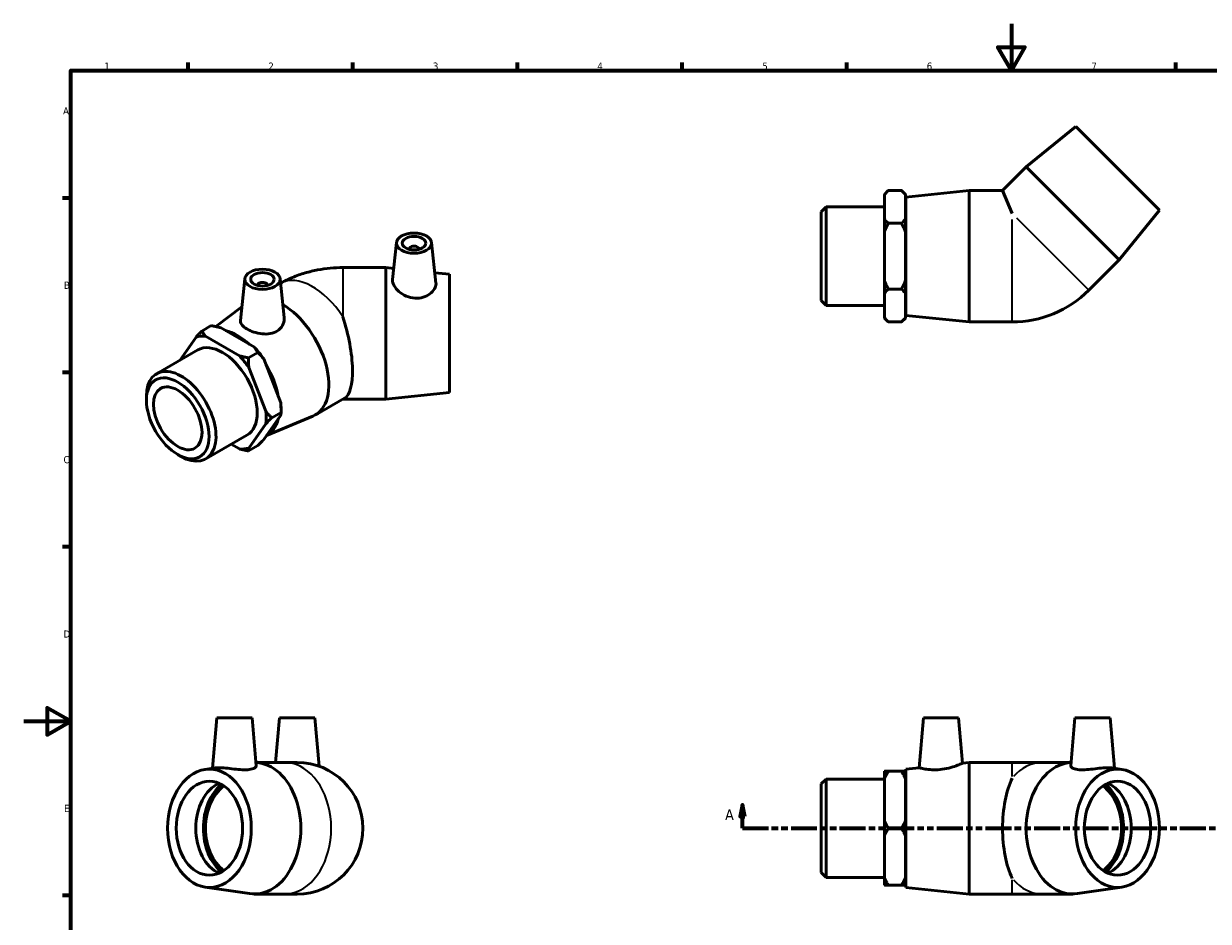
# Model space of a CAD drawing. Header units: millimetres. Extents: x 0 to 899, y -170 to 594.
# Tile 2 of 3: x 0 to 504, y 212 to 594. Entities that reach past the tile are written whole.
import ezdxf

# ---------------------------------------------------------------- set-up
doc = ezdxf.new("R2010")
doc.units = ezdxf.units.MM
doc.linetypes.add('DOUBLE_DASH_CHAIN', pattern=[1.2403, 0.6614, -0.0827, 0.1654, -0.0827, 0.1654, -0.0827])
for name, color, linetype, lineweight in [('Border (ANSI)', 7, 'Continuous', 70), ('Section Line (ANSI)', 7, 'DOUBLE_DASH_CHAIN', 70), ('Visible (ANSI)', 7, 'Continuous', 50), ('Visible Narrow (ANSI)', 7, 'Continuous', 35)]:
    doc.layers.add(name, color=color, linetype=linetype, lineweight=lineweight)
doc.styles.add('Label Text (ANSI)', font='tahoma.ttf')
doc.styles.add('Note Text (ANSI)', font='tahoma.ttf')

# ---------------------------------------------------------------- blocks, each defined once
blk = doc.blocks.new('Borders Default Border')
at = {"layer": 'Border (ANSI)'}
for p, q in [((70.08, 574), (70.08, 577.45)), ((140.17, 574), (140.17, 577.45)), ((210.25, 574), (210.25, 577.45)), ((280.33, 574), (280.33, 577.45)), ((350.42, 574), (350.42, 577.45)), ((490.58, 574), (490.58, 577.45)), ((20, 519.75), (16.55, 519.75)), ((20, 445.5), (16.55, 445.5)), ((20, 371.25), (16.55, 371.25)), ((20, 222.75), (16.55, 222.75))]:
    blk.add_line(p, q, dxfattribs=at)
at = {"layer": 'Border (ANSI)', "flags": 128}
for points in [[(420.5, 594), (420.5, 574), (414.73, 584), (426.27, 584), (420.5, 574)], [(20, 20), (20, 574), (821, 574), (821, 20), (20, 20)], [(0, 297), (20, 297), (10, 302.77), (10, 291.23), (20, 297)]]:
    blk.add_lwpolyline(points, dxfattribs=at)
at = {"layer": 'Border (ANSI)', "color": 230, "true_color": 0xff0080, "char_height": 3.05, "attachment_point": 7, "style": 'Note Text (ANSI)'}
for s, insert in [('1', (34.35, 574.4)), ('2', (104.2, 574.4)), ('3', (174.26, 574.34)), ('4', (244.23, 574.4)), ('5', (314.48, 574.34)), ('6', (384.49, 574.34)), ('7', (454.6, 574.4)), ('A', (16.78, 555.35)), ('B', (17.15, 481.1)), ('C', (16.95, 406.8)), ('D', (16.96, 332.6)), ('E', (17.21, 258.35))]:
    blk.add_mtext(s, dxfattribs=dict(at, insert=insert))
blk = doc.blocks.new('2dTransSection0')
at = {"layer": 'Section Line (ANSI)', "linetype": 'Continuous'}
for p, q in [((306, 261.43), (305, 256.43)), ((306, 256.43), (306, 261.43)), ((307, 256.43), (306, 261.43)), ((606.85, 261.43), (605.85, 256.43)), ((606.85, 256.43), (606.85, 261.43)), ((607.85, 256.43), (606.85, 261.43)), ((305, 256.43), (307, 256.43)), ((306, 251.43), (306, 256.43)), ((605.85, 256.43), (607.85, 256.43)), ((606.85, 251.43), (606.85, 256.43)), ((306, 251.43), (317.1, 251.43)), ((595.76, 251.43), (606.85, 251.43))]:
    blk.add_line(p, q, dxfattribs=at)
at = {"layer": 'Section Line (ANSI)', "linetype": 'DOUBLE_DASH_CHAIN', "ltscale": 16.686979}
blk.add_line((306, 251.43), (606.85, 251.43), dxfattribs=at)
at = {"layer": 'Section Line (ANSI)', "linetype": 'Continuous', "flags": 128}
for points in [[(307, 256.43), (306, 261.43), (305, 256.43), (307, 256.43)], [(607.85, 256.43), (606.85, 261.43), (605.85, 256.43), (607.85, 256.43)]]:
    blk.add_lwpolyline(points, dxfattribs=at)
at = {"layer": 'Section Line (ANSI)'}
for points in [[(307, 256.43), (306, 261.43), (305, 256.43), (307, 256.43)], [(607.85, 256.43), (606.85, 261.43), (605.85, 256.43), (607.85, 256.43)]]:
    blk.add_solid(points, dxfattribs=at)
at = {"layer": 'Section Line (ANSI)', "char_height": 4.57, "attachment_point": 7, "style": 'Label Text (ANSI)'}
for insert in [(298.64, 254.93), (610.32, 254.93)]:
    blk.add_mtext('A', dxfattribs=dict(at, insert=insert))

msp = doc.modelspace()

# ---------------------------------------------------------------- linework, layer by layer
at = {"layer": 'Visible (ANSI)'}
for p, q in [((447.893, 550.177), (426.821, 533.065)), ((447.893, 550.177), (483.531, 514.539)), ((426.821, 533.065), (416.76, 523.004)), ((426.821, 533.065), (466.419, 493.467)), ((366.431, 521.324), (368.111, 523.004)), ((366.431, 521.121), (366.431, 521.324)), ((366.431, 510.886), (366.431, 521.121)), ((373.751, 523.004), (368.111, 523.004)), ((375.431, 521.324), (373.751, 523.004)), ((375.431, 521.324), (375.431, 521.121)), ((375.431, 521.121), (375.431, 510.886)), ((375.531, 520.204), (402.531, 523.004)), ((375.531, 469.804), (375.531, 520.204)), ((402.531, 467.004), (402.531, 523.004)), ((402.531, 523.004), (416.76, 523.004)), ((416.76, 523.004), (420.851, 513.127)), ((339.531, 513.863), (341.627, 515.959)), ((341.627, 515.959), (341.627, 474.049)), ((341.627, 515.959), (366.431, 515.959)), ((375.431, 515.004), (375.531, 515.004)), ((483.531, 514.539), (466.419, 493.467)), ((339.531, 476.144), (339.531, 513.863)), ((366.431, 505.238), (366.431, 510.886)), ((375.431, 510.886), (375.431, 505.238)), ((366.431, 484.769), (366.431, 505.238)), ((373.751, 509.004), (368.111, 509.004)), ((375.431, 505.238), (375.431, 484.769)), ((158.706, 500.825), (157.021, 485.11)), ((173.678, 500.825), (175.53, 483.546)), ((164.192, 498.107), (164.192, 497.92)), ((168.192, 498.107), (168.192, 497.92)), ((154.219, 490.134), (135.899, 490.134)), ((154.219, 490.134), (154.219, 434.134)), ((157.523, 489.792), (154.219, 490.134)), ((466.419, 493.467), (453.465, 480.513)), ((94.178, 485.433), (92.269, 467.631)), ((109.149, 485.433), (110.914, 468.969)), ((181.219, 487.334), (175.056, 487.974)), ((181.219, 487.334), (181.219, 436.934)), ((366.431, 479.121), (366.431, 484.769)), ((375.431, 484.769), (375.431, 479.121)), ((99.663, 482.715), (99.663, 482.528)), ((103.663, 482.715), (103.663, 482.528)), ((373.751, 481.004), (368.111, 481.004)), ((339.531, 476.144), (341.627, 474.049)), ((366.431, 468.886), (366.431, 479.121)), ((375.431, 479.121), (375.431, 468.886)), ((375.431, 475.004), (375.531, 475.004)), ((81.749, 465.041), (92.899, 473.504)), ((341.627, 474.049), (366.431, 474.049)), ((375.531, 469.804), (402.531, 467.004)), ((75.892, 463.127), (79.88, 465.424)), ((83.73, 464.575), (98.204, 456.24)), ((366.431, 468.684), (366.431, 468.886)), ((366.431, 468.684), (368.111, 467.004)), ((373.751, 467.004), (368.111, 467.004)), ((375.431, 468.684), (373.751, 467.004)), ((375.431, 468.886), (375.431, 468.684)), ((402.531, 467.004), (420.851, 467.004)), ((73.372, 460.544), (66.424, 450.631)), ((91.84, 452.575), (77.366, 460.91)), ((56.607, 444.977), (74.146, 455.077)), ((95.691, 451.726), (99.679, 454.023)), ((102.198, 451.274), (109.435, 432.614)), ((103.071, 428.95), (95.834, 447.609)), ((52.246, 433.644), (52.246, 435.351)), ((124.103, 427.354), (136.577, 434.537)), ((154.219, 434.134), (135.899, 434.134)), ((181.219, 436.934), (154.219, 434.134)), ((109.578, 429.866), (109.578, 428.497)), ((109.435, 427.282), (102.198, 416.957)), ((103.351, 418.603), (123.034, 426.826)), ((109.578, 428.497), (105.59, 426.201)), ((77.521, 408.659), (95.06, 418.759)), ((95.834, 413.292), (103.071, 423.617)), ((88.386, 414.915), (91.84, 412.926)), ((99.679, 414.374), (95.691, 412.077)), ((65.53, 410.576), (67.006, 409.719)), ((82.209, 298.427), (80.329, 276.948)), ((82.209, 298.427), (97.209, 298.427)), ((97.209, 298.427), (98.99, 278.07)), ((108.937, 298.427), (107.275, 279.427)), ((108.937, 298.427), (123.937, 298.427)), ((123.937, 298.427), (125.739, 277.837)), ((383.058, 298.427), (381.202, 277.215)), ((383.058, 298.427), (398.058, 298.427)), ((398.058, 298.427), (399.746, 279.138)), ((447.587, 298.427), (445.806, 278.07)), ((447.587, 298.427), (462.587, 298.427)), ((462.587, 298.427), (464.466, 276.948)), ((98.871, 279.427), (111.129, 279.427)), ((116.437, 279.427), (111.129, 279.427)), ((399.746, 279.138), (402.531, 279.427)), ((402.531, 223.427), (402.531, 279.427)), ((402.531, 279.427), (420.851, 279.427)), ((433.666, 279.427), (420.851, 279.427)), ((445.924, 279.427), (433.666, 279.427)), ((77.235, 276.491), (81.47, 277.116)), ((339.531, 270.287), (341.627, 272.382)), ((341.627, 272.382), (341.627, 230.472)), ((341.627, 272.382), (366.431, 272.382)), ((366.431, 272.415), (366.431, 275.676)), ((366.431, 254.688), (366.431, 272.415)), ((368.111, 275.676), (373.751, 275.676)), ((375.431, 275.676), (375.431, 272.415)), ((375.431, 272.415), (375.431, 254.688)), ((375.531, 276.627), (381.202, 277.215)), ((375.531, 226.227), (375.531, 276.627)), ((467.56, 276.491), (463.326, 277.116)), ((339.531, 232.568), (339.531, 270.287)), ((375.431, 271.427), (375.531, 271.427)), ((366.431, 248.166), (366.431, 254.688)), ((375.431, 254.688), (375.431, 248.166)), ((366.431, 230.44), (366.431, 248.166)), ((373.751, 251.427), (368.111, 251.427)), ((375.431, 248.166), (375.431, 230.44)), ((339.531, 232.568), (341.627, 230.472)), ((341.627, 230.472), (366.431, 230.472)), ((366.431, 227.179), (366.431, 230.44)), ((373.751, 227.179), (368.111, 227.179)), ((375.431, 231.427), (375.531, 231.427)), ((375.431, 230.44), (375.431, 227.179)), ((77.235, 226.363), (96.122, 223.578)), ((98.175, 223.427), (111.129, 223.427)), ((111.129, 223.427), (116.437, 223.427)), ((375.531, 226.227), (402.531, 223.427)), ((402.531, 223.427), (420.851, 223.427)), ((420.851, 223.427), (433.666, 223.427)), ((446.62, 223.427), (433.666, 223.427)), ((467.56, 226.363), (448.673, 223.578))]:
    msp.add_line(p, q, dxfattribs=at)
for centre, radius, end in [((420.851, 513.127), 46.123, 315), ((116.437, 251.427), 28, 90)]:
    msp.add_arc(centre, radius, 270, end, dxfattribs=at)
for centre, major_axis, ratio in [((166.192, 500.559), (7.5, 0), 0.5758617), ((166.192, 500.559), (5, 0), 0.5758617), ((101.663, 485.167), (7.5, 0), 0.5758617), ((101.663, 485.167), (5, 0), 0.5758617), ((65.582, 425.965), (9.411, -16.343), 0.5780931), ((65.582, 425.965), (7.32, -12.711), 0.5780931), ((79.083, 251.427), (0, -25.2), 0.7071068), ((465.712, 251.427), (0, -25.2), 0.7071068), ((79.083, 251.427), (0, -20), 0.7071068), ((465.712, 251.427), (0, -20), 0.7071068)]:
    msp.add_ellipse(centre, major_axis=major_axis, ratio=ratio, dxfattribs=at)
for centre, major_axis, ratio, start_param, end_param in [((166.192, 498.107), (-2, 0), 0.5758617, 2.9729035, 6.4518745), ((101.663, 482.715), (-2, 0), 0.5758617, 2.9729035, 6.4518745), ((110.13, 451.618), (13.973, -24.264), 0.5780931, 6.2096478, 8.6310443), ((128.392, 462.134), (7.459, -27.899), 0.3183383, 0.0849033, 1.7390647), ((84.603, 436.918), (-13.135, 22.808), 0.5780931, 5.8990973, 6.1475419), ((91.038, 440.624), (12.576, -21.838), 0.5780931, 2.0683158, 2.6479406), ((84.603, 436.918), (-10.457, 18.159), 0.5780931, 3.1415927, 6.2831853), ((90.967, 440.583), (-13.135, 22.808), 0.5780931, 4.8518998, 5.1003444), ((84.603, 436.918), (13.135, -22.808), 0.5780931, 1.7103071, 1.9587517), ((67.064, 426.818), (10.457, -18.159), 0.5780931, 5.4958534, 10.2121098), ((91.038, 440.624), (12.576, -21.838), 0.5780931, 1.0160518, 1.6058095), ((84.603, 436.918), (13.135, -22.808), 0.5780931, 0.6631096, 0.9115542), ((90.967, 440.583), (-13.135, 22.808), 0.5780931, 3.9289245, 4.0531468), ((91.038, 440.624), (12.576, -21.838), 0.5780931, 6.2659606, 6.8278762), ((84.603, 436.918), (13.135, -22.808), 0.5780931, 5.8990973, 6.1475419), ((98.175, 251.427), (0, 28), 0.7071068, 3.0377022, 6.2479519), ((446.62, 251.427), (0, -28), 0.7071068, 3.176826, 6.3870758), ((428.358, 251.427), (0, -28), 0.4142136, 3.8455595, 5.5792184), ((87.38, 251.427), (0, -20), 0.7071068, 3.4393043, 5.9854736), ((91.528, 251.427), (0, 21.247), 0.7071068, 0.5040196, 2.6375731), ((91.528, 251.427), (0, 20), 0.7071068, 0.4555987, 2.685994), ((453.267, 251.427), (0, -20), 0.7071068, 0.4555987, 2.685994), ((453.267, 251.427), (0, -21.247), 0.7071068, 0.5040196, 2.6375731), ((457.415, 251.427), (0, 20), 0.7071068, 3.4393043, 5.9854736)]:
    msp.add_ellipse(centre, major_axis=major_axis, ratio=ratio, start_param=start_param, end_param=end_param, dxfattribs=at)
for points in [[(366.431, 521.121), (367.141, 522.033), (368.111, 523.004)], [(373.751, 523.004), (374.722, 522.033), (375.431, 521.121)], [(368.111, 509.004), (367.141, 509.974), (366.431, 510.886)], [(375.431, 510.886), (374.722, 509.974), (373.751, 509.004)], [(366.431, 505.238), (367.141, 507.063), (368.111, 509.004)], [(373.751, 509.004), (374.722, 507.063), (375.431, 505.238)], [(368.111, 481.004), (367.141, 482.945), (366.431, 484.769)], [(375.431, 484.769), (374.722, 482.945), (373.751, 481.004)], [(366.431, 479.121), (367.141, 480.033), (368.111, 481.004)], [(373.751, 481.004), (374.722, 480.033), (375.431, 479.121)], [(79.88, 465.424), (81.938, 465.029), (83.73, 464.575)], [(368.111, 467.004), (367.141, 467.974), (366.431, 468.886)], [(375.431, 468.886), (374.722, 467.974), (373.751, 467.004)], [(75.892, 463.127), (74.519, 461.753), (73.372, 460.544)], [(77.366, 460.91), (76.578, 461.942), (75.892, 463.127)], [(98.204, 456.24), (98.992, 455.208), (99.679, 454.023)], [(99.679, 454.023), (101.051, 452.648), (102.198, 451.274)], [(95.691, 451.726), (93.632, 452.121), (91.84, 452.575)], [(95.834, 447.609), (95.691, 449.561), (95.691, 451.726)], [(105.59, 426.201), (104.218, 427.575), (103.071, 428.95)], [(109.435, 432.614), (109.578, 430.662), (109.578, 428.497)], [(103.071, 423.617), (104.218, 424.826), (105.59, 426.201)], [(109.578, 428.497), (109.578, 427.913), (109.435, 427.282)], [(102.198, 416.957), (101.051, 415.748), (99.679, 414.374)], [(91.84, 412.926), (93.632, 412.472), (95.691, 412.077)], [(95.691, 412.077), (95.691, 412.661), (95.834, 413.292)], [(368.111, 275.676), (367.141, 275.676), (366.431, 275.676)], [(366.431, 272.415), (367.141, 273.995), (368.111, 275.676)], [(375.431, 275.676), (374.722, 275.676), (373.751, 275.676)], [(373.751, 275.676), (374.722, 273.995), (375.431, 272.415)], [(368.111, 251.427), (367.141, 253.108), (366.431, 254.688)], [(375.431, 254.688), (374.722, 253.108), (373.751, 251.427)], [(366.431, 248.166), (367.141, 249.746), (368.111, 251.427)], [(373.751, 251.427), (374.722, 249.746), (375.431, 248.166)], [(368.111, 227.179), (367.141, 228.86), (366.431, 230.44)], [(366.431, 227.179), (367.141, 227.179), (368.111, 227.179)], [(375.431, 230.44), (374.722, 228.86), (373.751, 227.179)], [(373.751, 227.179), (374.722, 227.179), (375.431, 227.179)]]:
    msp.add_rational_spline(points, [1, 1.00241153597, 1], degree=2, dxfattribs=at)
for points, knots in [([(109.358, 483.483), (111.046, 484.441), (112.742, 485.261), (116.22, 486.717), (118.003, 487.341), (121.573, 488.388), (123.36, 488.811), (126.938, 489.481), (128.728, 489.727), (132.312, 490.054), (134.106, 490.134), (135.899, 490.134)], [4.71969935, 4.71969935, 4.71969935, 4.71969935, 4.86946861, 4.86946861, 5.02654825, 5.02654825, 5.18362788, 5.18362788, 5.34070751, 5.34070751, 5.49778714, 5.49778714, 5.49778714, 5.49778714]), ([(175.53, 483.545), (175.542, 483.437), (175.548, 483.327), (175.548, 482.552), (175.326, 481.792), (174.423, 480.303), (173.742, 479.578), (172.17, 478.409), (171.172, 477.883), (168.964, 477.219), (167.755, 477.085), (165.382, 477.223), (164.08, 477.537), (161.703, 478.562), (160.626, 479.268), (158.946, 480.729), (158.22, 481.58), (157.249, 483.263), (157.004, 484.093), (157.004, 484.897), (157.01, 485.004), (157.022, 485.109)], [1.323127, 1.323127, 1.323127, 1.323127, 1.3802298, 1.3802298, 1.7268031, 1.7268031, 2.0733763, 2.0733763, 2.416918, 2.416918, 2.7604596, 2.7604596, 3.1327612, 3.1327612, 3.5050628, 3.5050628, 3.8682146, 3.8682146, 4.2313665, 4.2313665, 4.2875469, 4.2875469, 4.2875469, 4.2875469]), ([(108.021, 463.175), (107.186, 462.638), (106.139, 462.233), (103.867, 461.829), (102.644, 461.825), (100.359, 462.074), (99.14, 462.346), (96.893, 463.083), (95.865, 463.545), (94.231, 464.486), (93.516, 465.027), (92.546, 466.143), (92.29, 466.72), (92.253, 467.39), (92.256, 467.51), (92.27, 467.631)], [0, 0, 0, 0, 0.3435416, 0.3435416, 0.6870833, 0.6870833, 1.0336565, 1.0336565, 1.3802298, 1.3802298, 1.7268031, 1.7268031, 2.0733763, 2.0733763, 2.1465753, 2.1465753, 2.1465753, 2.1465753]), ([(110.913, 468.969), (110.936, 468.765), (110.947, 468.561), (110.946, 467.418), (110.702, 466.397), (109.692, 464.564), (108.926, 463.757), (108.021, 463.175)], [4.87827112, 4.87827112, 4.87827112, 4.87827112, 4.95767009, 4.95767009, 5.3299717, 5.3299717, 5.70227331, 5.70227331, 5.70227331, 5.70227331]), ([(98.99, 278.07), (98.991, 278.052), (98.992, 278.035), (98.992, 277.711), (98.747, 277.363), (97.737, 276.778), (96.971, 276.547), (96.066, 276.428)], [4.93619651, 4.93619651, 4.93619651, 4.93619651, 4.95767009, 4.95767009, 5.3299717, 5.3299717, 5.70227331, 5.70227331, 5.70227331, 5.70227331]), ([(399.746, 279.138), (399.746, 279.138), (399.501, 279.026), (398.53, 278.613), (397.804, 278.315), (396.124, 277.711), (395.047, 277.363), (392.67, 276.778), (391.368, 276.547), (390.134, 276.428)], [4.2313665, 4.2313665, 4.2313665, 4.2313665, 4.5945183, 4.5945183, 4.9576701, 4.9576701, 5.3299717, 5.3299717, 5.7022733, 5.7022733, 5.7022733, 5.7022733]), ([(463.324, 277.115), (462.879, 277.18), (462.32, 277.215), (460.885, 277.215), (459.857, 277.153), (457.61, 276.935), (456.391, 276.782), (454.106, 276.521), (452.883, 276.394), (450.611, 276.289), (449.564, 276.317), (447.824, 276.547), (447.058, 276.778), (446.048, 277.363), (445.804, 277.711), (445.803, 278.035), (445.804, 278.052), (445.806, 278.07)], [1.1181999, 1.1181999, 1.1181999, 1.1181999, 1.3802298, 1.3802298, 1.7268031, 1.7268031, 2.0733763, 2.0733763, 2.416918, 2.416918, 2.7604596, 2.7604596, 3.1327612, 3.1327612, 3.5050628, 3.5050628, 3.5265364, 3.5265364, 3.5265364, 3.5265364]), ([(96.066, 276.428), (95.231, 276.317), (94.184, 276.289), (91.913, 276.394), (90.689, 276.521), (88.404, 276.782), (87.185, 276.935), (84.938, 277.153), (83.91, 277.215), (82.475, 277.215), (81.916, 277.18), (81.471, 277.115)], [0, 0, 0, 0, 0.3435416, 0.3435416, 0.6870833, 0.6870833, 1.0336565, 1.0336565, 1.3802298, 1.3802298, 1.6422597, 1.6422597, 1.6422597, 1.6422597]), ([(390.134, 276.428), (388.995, 276.317), (387.786, 276.289), (385.578, 276.394), (384.58, 276.521), (383.008, 276.782), (382.327, 276.935), (381.424, 277.153), (381.202, 277.215), (381.202, 277.215)], [0, 0, 0, 0, 0.3435416, 0.3435416, 0.6870833, 0.6870833, 1.0336565, 1.0336565, 1.3802298, 1.3802298, 1.3802298, 1.3802298])]:
    msp.add_open_spline(points, degree=3, knots=knots, dxfattribs=at)
msp.add_open_spline([(135.878, 434.134), (135.885, 434.134), (135.892, 434.134), (135.899, 434.134)], degree=3, dxfattribs=at)
at = {"layer": 'Visible Narrow (ANSI)'}
for p, q in [((420.851, 467.185), (420.851, 510.587)), ((422.647, 511.331), (453.337, 480.641)), ((135.899, 490.134), (135.899, 469.148)), ((135.899, 434.147), (135.899, 434.134)), ((420.851, 273.396), (420.851, 279.41)), ((420.851, 223.445), (420.851, 229.459))]:
    msp.add_line(p, q, dxfattribs=at)
for centre, major_axis, ratio, start_param, end_param in [((123.084, 459.078), (-13.973, 24.264), 0.5780931, 4.795754, 6.2656887), ((111.129, 251.427), (0, 28), 0.7071068, 3.2986723, 6.1261057), ((433.666, 251.427), (0, 28), 0.7071068, 0.0351983, 0.6687685), ((433.666, 251.427), (0, -28), 0.7071068, 5.6144168, 6.247987)]:
    msp.add_ellipse(centre, major_axis=major_axis, ratio=ratio, start_param=start_param, end_param=end_param, dxfattribs=at)

# ---------------------------------------------------------------- block references
msp.add_blockref('Borders Default Border', (0, 0))
at = {"layer": 'Section Line (ANSI)'}
msp.add_blockref('2dTransSection0', (0, 0), dxfattribs=at)

doc.saveas('drawing.dxf')
